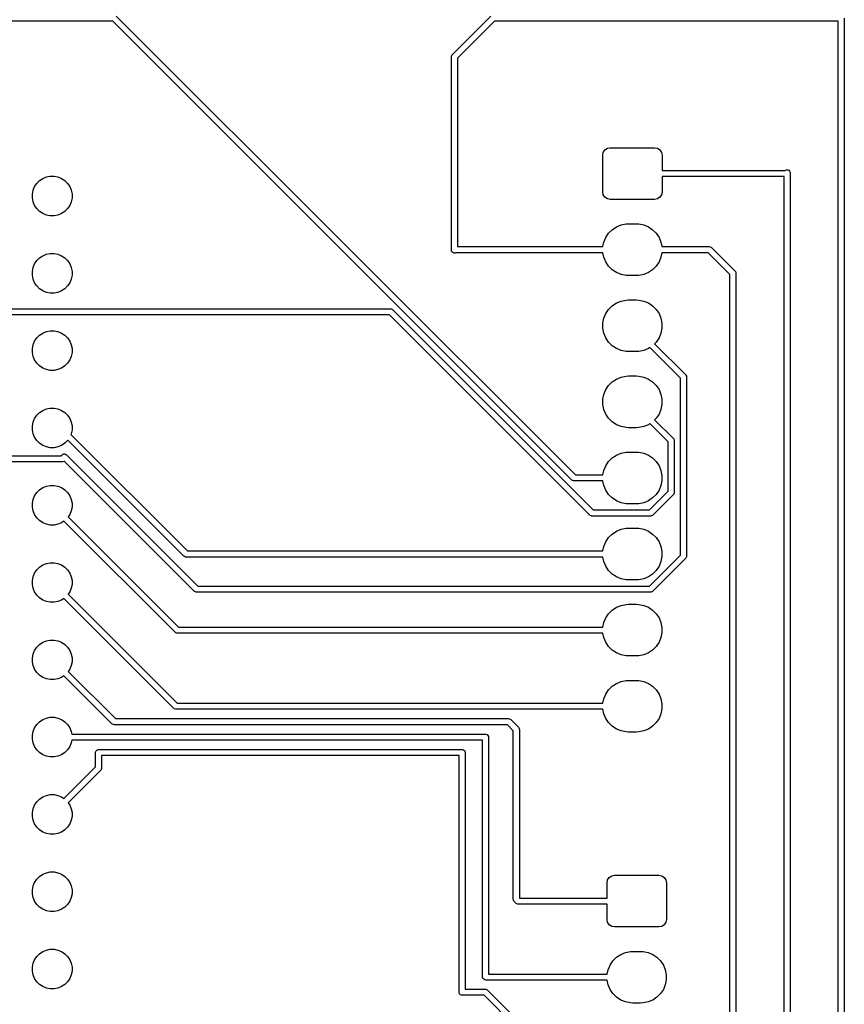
# Model space of a CAD drawing. Extents: x 44 to 138, y -169 to -31.
# Tile 9 of 10: x 111 to 138, y -92 to -59. Entities that reach past the tile are written whole.
import ezdxf

# ---------------------------------------------------------------- set-up
doc = ezdxf.new("R2010")
doc.units = 0
doc.layers.add('BLACK', color=7, linetype='CONTINUOUS')

msp = doc.modelspace()

# ---------------------------------------------------------------- linework, layer by layer
at = {"layer": 'BLACK', "linetype": 'CONTINUOUS'}
for p, q in [((113.974711, -59.083289), (129.051422, -74.16)), ((125.009289, -60.353289), (126.279289, -59.083289)), ((137.88, -59.154), (137.88, -145.26)), ((113.862578, -59.254), (105.876, -59.254)), ((128.939289, -74.330711), (113.862578, -59.254)), ((126.391422, -59.254), (125.18, -60.465422)), ((137.68, -59.254), (126.391422, -59.254)), ((137.68, -145.218578), (137.68, -59.254)), ((124.98, -60.424), (124.981921, -60.404491)), ((124.98, -66.774), (124.98, -60.424)), ((124.981921, -60.404491), (124.996853, -60.368443)), ((124.996853, -60.368443), (125.009289, -60.353289)), ((125.18, -60.465422), (125.18, -66.66)), ((129.947, -63.66), (129.96603, -63.564329)), ((129.947, -64.86), (129.947, -63.66)), ((129.96603, -63.564329), (130.020223, -63.483223)), ((130.020223, -63.483223), (130.101329, -63.42903)), ((130.101329, -63.42903), (130.197, -63.41)), ((130.197, -63.41), (131.647, -63.41)), ((131.647, -63.41), (131.742671, -63.42903)), ((131.742671, -63.42903), (131.823777, -63.483223)), ((131.823777, -63.483223), (131.87797, -63.564329)), ((131.87797, -63.564329), (131.897, -63.66)), ((131.897, -63.66), (131.897, -64.16)), ((111.563707, -64.419223), (111.682154, -64.370161)), ((111.682154, -64.370161), (111.807897, -64.345149)), ((111.807897, -64.345149), (111.936103, -64.345149)), ((111.936103, -64.345149), (112.061846, -64.370161)), ((112.061846, -64.370161), (112.180293, -64.419223)), ((131.897, -64.16), (135.935297, -64.16)), ((135.902, -64.36), (131.897, -64.36)), ((131.897, -64.36), (131.897, -64.86)), ((135.902, -105.564), (135.902, -64.36)), ((135.935297, -64.16), (135.946443, -64.150852)), ((135.946443, -64.150852), (135.982491, -64.135921)), ((135.982491, -64.135921), (136.021509, -64.135921)), ((136.021509, -64.135921), (136.057558, -64.150852)), ((136.057558, -64.150852), (136.085148, -64.178442)), ((136.085148, -64.178442), (136.095917, -64.204443)), ((136.095917, -64.204443), (136.100079, -64.214491)), ((136.100079, -64.214491), (136.102, -64.234)), ((136.102, -64.234), (136.102, -105.636)), ((111.246161, -64.806154), (111.295223, -64.687707)), ((111.295223, -64.687707), (111.366451, -64.581107)), ((111.366451, -64.581107), (111.457107, -64.490451)), ((111.457107, -64.490451), (111.563707, -64.419223)), ((112.180293, -64.419223), (112.286893, -64.490451)), ((112.286893, -64.490451), (112.377549, -64.581107)), ((112.377549, -64.581107), (112.448777, -64.687707)), ((112.448777, -64.687707), (112.497839, -64.806154)), ((111.221149, -64.931897), (111.246161, -64.806154)), ((111.221149, -65.060103), (111.221149, -64.931897)), ((112.497839, -64.806154), (112.522851, -64.931897)), ((112.522851, -64.931897), (112.522851, -65.060103)), ((129.96603, -64.955671), (129.947, -64.86)), ((130.020223, -65.036777), (129.96603, -64.955671)), ((131.87797, -64.955671), (131.823777, -65.036777)), ((131.897, -64.86), (131.87797, -64.955671)), ((111.246161, -65.185846), (111.221149, -65.060103)), ((111.295223, -65.304293), (111.246161, -65.185846)), ((111.366451, -65.410893), (111.295223, -65.304293)), ((112.448777, -65.304293), (112.377549, -65.410893)), ((112.497839, -65.185846), (112.448777, -65.304293)), ((112.522851, -65.060103), (112.497839, -65.185846)), ((130.101329, -65.09097), (130.020223, -65.036777)), ((130.197, -65.11), (130.101329, -65.09097)), ((131.647, -65.11), (130.197, -65.11)), ((131.742671, -65.09097), (131.647, -65.11)), ((131.823777, -65.036777), (131.742671, -65.09097)), ((111.457107, -65.501549), (111.366451, -65.410893)), ((111.563707, -65.572777), (111.457107, -65.501549)), ((111.682154, -65.621839), (111.563707, -65.572777)), ((111.807897, -65.646851), (111.682154, -65.621839)), ((111.936103, -65.646851), (111.807897, -65.646851)), ((112.061846, -65.621839), (111.936103, -65.646851)), ((112.180293, -65.572777), (112.061846, -65.621839)), ((112.286893, -65.501549), (112.180293, -65.572777)), ((112.377549, -65.410893), (112.286893, -65.501549)), ((130.396313, -66.010367), (130.550258, -65.946601)), ((130.550258, -65.946601), (130.713685, -65.914093)), ((130.713685, -65.914093), (130.797, -65.91)), ((130.797, -65.91), (131.047, -65.91)), ((131.047, -65.91), (131.130315, -65.914093)), ((131.130315, -65.914093), (131.293742, -65.946601)), ((131.293742, -65.946601), (131.447687, -66.010367)), ((130.047367, -66.359313), (130.139941, -66.220766)), ((130.139941, -66.220766), (130.257766, -66.102941)), ((130.257766, -66.102941), (130.396313, -66.010367)), ((131.447687, -66.010367), (131.586234, -66.102941)), ((131.586234, -66.102941), (131.704059, -66.220766)), ((131.704059, -66.220766), (131.796633, -66.359313)), ((129.954412, -66.66), (129.983601, -66.513258)), ((129.983601, -66.513258), (130.047367, -66.359313)), ((131.796633, -66.359313), (131.860399, -66.513258)), ((131.860399, -66.513258), (131.889588, -66.66)), ((111.457107, -67.030451), (111.563707, -66.959223)), ((111.563707, -66.959223), (111.682154, -66.910161)), ((111.682154, -66.910161), (111.807897, -66.885149)), ((111.807897, -66.885149), (111.936103, -66.885149)), ((111.936103, -66.885149), (112.061846, -66.910161)), ((112.061846, -66.910161), (112.180293, -66.959223)), ((112.180293, -66.959223), (112.286893, -67.030451)), ((124.981921, -66.793509), (124.98, -66.774)), ((124.996853, -66.829557), (124.981921, -66.793509)), ((125.024443, -66.857147), (124.996853, -66.829557)), ((125.060491, -66.872079), (125.024443, -66.857147)), ((125.099509, -66.872079), (125.060491, -66.872079)), ((125.128669, -66.86), (125.099509, -66.872079)), ((129.954412, -66.86), (125.128669, -66.86)), ((125.18, -66.66), (129.954412, -66.66)), ((129.983601, -67.006742), (129.954412, -66.86)), ((131.889588, -66.86), (131.860399, -67.006742)), ((131.889588, -66.66), (133.448, -66.66)), ((133.406578, -66.86), (131.889588, -66.86)), ((134.124, -67.577421), (133.406578, -66.86)), ((133.448, -66.66), (133.467509, -66.661921)), ((133.467509, -66.661921), (133.503557, -66.676853)), ((133.503557, -66.676853), (133.518711, -66.689289)), ((133.518711, -66.689289), (134.294711, -67.46529)), ((111.246161, -67.346154), (111.295223, -67.227707)), ((111.295223, -67.227707), (111.366451, -67.121107)), ((111.366451, -67.121107), (111.457107, -67.030451)), ((112.286893, -67.030451), (112.377549, -67.121107)), ((112.377549, -67.121107), (112.448777, -67.227707)), ((112.448777, -67.227707), (112.497839, -67.346154)), ((130.047367, -67.160687), (129.983601, -67.006742)), ((130.139941, -67.299234), (130.047367, -67.160687)), ((131.796633, -67.160687), (131.704059, -67.299234)), ((131.860399, -67.006742), (131.796633, -67.160687)), ((111.221149, -67.471897), (111.246161, -67.346154)), ((111.221149, -67.600103), (111.221149, -67.471897)), ((111.246161, -67.725846), (111.221149, -67.600103)), ((112.497839, -67.346154), (112.522851, -67.471897)), ((112.522851, -67.600103), (112.497839, -67.725846)), ((112.522851, -67.471897), (112.522851, -67.600103)), ((130.257766, -67.417059), (130.139941, -67.299234)), ((130.396313, -67.509633), (130.257766, -67.417059)), ((130.550258, -67.573399), (130.396313, -67.509633)), ((130.713685, -67.605907), (130.550258, -67.573399)), ((130.797, -67.61), (130.713685, -67.605907)), ((131.047, -67.61), (130.797, -67.61)), ((131.130315, -67.605907), (131.047, -67.61)), ((131.293742, -67.573399), (131.130315, -67.605907)), ((131.447687, -67.509633), (131.293742, -67.573399)), ((131.586234, -67.417059), (131.447687, -67.509633)), ((131.704059, -67.299234), (131.586234, -67.417059)), ((134.124, -102.800578), (134.124, -67.577421)), ((134.294711, -67.46529), (134.307147, -67.480443)), ((134.307147, -67.480443), (134.322079, -67.516491)), ((134.322079, -67.516491), (134.324, -67.536)), ((134.324, -67.536), (134.324, -102.842)), ((111.295223, -67.844293), (111.246161, -67.725846)), ((111.366451, -67.950893), (111.295223, -67.844293)), ((112.448777, -67.844293), (112.377549, -67.950893)), ((112.497839, -67.725846), (112.448777, -67.844293)), ((111.457107, -68.041549), (111.366451, -67.950893)), ((111.563707, -68.112777), (111.457107, -68.041549)), ((111.682154, -68.161839), (111.563707, -68.112777)), ((111.807897, -68.186851), (111.682154, -68.161839)), ((111.936103, -68.186851), (111.807897, -68.186851)), ((112.061846, -68.161839), (111.936103, -68.186851)), ((112.180293, -68.112777), (112.061846, -68.161839)), ((112.286893, -68.041549), (112.180293, -68.112777)), ((112.377549, -67.950893), (112.286893, -68.041549)), ((130.257766, -68.602941), (130.396313, -68.510367)), ((130.396313, -68.510367), (130.550258, -68.446601)), ((130.550258, -68.446601), (130.713685, -68.414093)), ((130.713685, -68.414093), (130.797, -68.41)), ((130.797, -68.41), (131.047, -68.41)), ((131.047, -68.41), (131.130315, -68.414093)), ((131.130315, -68.414093), (131.293742, -68.446601)), ((131.293742, -68.446601), (131.447687, -68.510367)), ((131.447687, -68.510367), (131.586234, -68.602941)), ((106.538, -68.706), (122.9889, -68.706)), ((122.9889, -68.706), (123.008409, -68.707921)), ((123.008409, -68.707921), (123.044457, -68.722853)), ((123.044457, -68.722853), (123.059611, -68.735289)), ((123.059611, -68.735289), (129.635321, -75.311)), ((129.983601, -69.013258), (130.047367, -68.859313)), ((130.047367, -68.859313), (130.139941, -68.720766)), ((130.139941, -68.720766), (130.257766, -68.602941)), ((131.586234, -68.602941), (131.704059, -68.720766)), ((131.704059, -68.720766), (131.796633, -68.859313)), ((131.796633, -68.859313), (131.860399, -69.013258)), ((122.947478, -68.906), (106.638, -68.906)), ((129.52319, -75.481711), (122.947478, -68.906)), ((129.951093, -69.176685), (129.983601, -69.013258)), ((129.951093, -69.343315), (129.951093, -69.176685)), ((131.860399, -69.013258), (131.892907, -69.176685)), ((131.892907, -69.176685), (131.892907, -69.343315)), ((111.457107, -69.570451), (111.563707, -69.499223)), ((111.563707, -69.499223), (111.682154, -69.450161)), ((111.682154, -69.450161), (111.807897, -69.425149)), ((111.807897, -69.425149), (111.936103, -69.425149)), ((111.936103, -69.425149), (112.061846, -69.450161)), ((112.061846, -69.450161), (112.180293, -69.499223)), ((112.180293, -69.499223), (112.286893, -69.570451)), ((129.983601, -69.506742), (129.951093, -69.343315)), ((130.047367, -69.660687), (129.983601, -69.506742)), ((131.860399, -69.506742), (131.796633, -69.660687)), ((131.892907, -69.343315), (131.860399, -69.506742)), ((111.246161, -69.886154), (111.295223, -69.767707)), ((111.295223, -69.767707), (111.366451, -69.661107)), ((111.366451, -69.661107), (111.457107, -69.570451)), ((112.286893, -69.570451), (112.377549, -69.661107)), ((112.377549, -69.661107), (112.448777, -69.767707)), ((112.448777, -69.767707), (112.497839, -69.886154)), ((130.139941, -69.799234), (130.047367, -69.660687)), ((130.257766, -69.917059), (130.139941, -69.799234)), ((131.704059, -69.799234), (131.653357, -69.849935)), ((131.653357, -69.849935), (132.669711, -70.866289)), ((131.796633, -69.660687), (131.704059, -69.799234)), ((111.221149, -70.011897), (111.246161, -69.886154)), ((111.221149, -70.140103), (111.221149, -70.011897)), ((111.246161, -70.265846), (111.221149, -70.140103)), ((112.497839, -69.886154), (112.522851, -70.011897)), ((112.522851, -70.140103), (112.497839, -70.265846)), ((112.522851, -70.011897), (112.522851, -70.140103)), ((130.396313, -70.009633), (130.257766, -69.917059)), ((130.550258, -70.073399), (130.396313, -70.009633)), ((130.713685, -70.105907), (130.550258, -70.073399)), ((130.797, -70.11), (130.713685, -70.105907)), ((131.047, -70.11), (130.797, -70.11)), ((131.130315, -70.105907), (131.047, -70.11)), ((131.293742, -70.073399), (131.130315, -70.105907)), ((131.447687, -70.009633), (131.293742, -70.073399)), ((131.497156, -69.976578), (131.447687, -70.009633)), ((132.499, -70.978422), (131.497156, -69.976578)), ((111.295223, -70.384293), (111.246161, -70.265846)), ((111.366451, -70.490893), (111.295223, -70.384293)), ((111.457107, -70.581549), (111.366451, -70.490893)), ((112.377549, -70.490893), (112.286893, -70.581549)), ((112.448777, -70.384293), (112.377549, -70.490893)), ((112.497839, -70.265846), (112.448777, -70.384293)), ((111.563707, -70.652777), (111.457107, -70.581549)), ((111.682154, -70.701839), (111.563707, -70.652777)), ((111.807897, -70.726851), (111.682154, -70.701839)), ((111.936103, -70.726851), (111.807897, -70.726851)), ((112.061846, -70.701839), (111.936103, -70.726851)), ((112.180293, -70.652777), (112.061846, -70.701839)), ((112.286893, -70.581549), (112.180293, -70.652777)), ((130.139941, -71.220766), (130.257766, -71.102941)), ((130.257766, -71.102941), (130.396313, -71.010367)), ((130.396313, -71.010367), (130.550258, -70.946601)), ((130.550258, -70.946601), (130.713685, -70.914093)), ((130.713685, -70.914093), (130.797, -70.91)), ((130.797, -70.91), (131.047, -70.91)), ((131.047, -70.91), (131.130315, -70.914093)), ((131.130315, -70.914093), (131.293742, -70.946601)), ((131.293742, -70.946601), (131.447687, -71.010367)), ((131.447687, -71.010367), (131.586234, -71.102941)), ((131.586234, -71.102941), (131.704059, -71.220766)), ((132.499, -76.794338), (132.499, -70.978422)), ((132.669711, -70.866289), (132.682147, -70.881443)), ((132.682147, -70.881443), (132.697079, -70.917491)), ((132.697079, -70.917491), (132.699, -70.937)), ((132.699, -70.937), (132.699, -76.83576)), ((129.983601, -71.513258), (130.047367, -71.359313)), ((130.047367, -71.359313), (130.139941, -71.220766)), ((131.704059, -71.220766), (131.796633, -71.359313)), ((131.796633, -71.359313), (131.860399, -71.513258)), ((129.951093, -71.676685), (129.983601, -71.513258)), ((129.951093, -71.843315), (129.951093, -71.676685)), ((131.860399, -71.513258), (131.892907, -71.676685)), ((131.892907, -71.676685), (131.892907, -71.843315)), ((111.366451, -72.201107), (111.457107, -72.110451)), ((111.457107, -72.110451), (111.563707, -72.039223)), ((111.563707, -72.039223), (111.682154, -71.990161)), ((111.682154, -71.990161), (111.807897, -71.965149)), ((111.807897, -71.965149), (111.936103, -71.965149)), ((111.936103, -71.965149), (112.061846, -71.990161)), ((112.061846, -71.990161), (112.180293, -72.039223)), ((112.180293, -72.039223), (112.286893, -72.110451)), ((112.286893, -72.110451), (112.377549, -72.201107)), ((129.983601, -72.006742), (129.951093, -71.843315)), ((130.047367, -72.160687), (129.983601, -72.006742)), ((131.860399, -72.006742), (131.796633, -72.160687)), ((131.892907, -71.843315), (131.860399, -72.006742)), ((111.221149, -72.551897), (111.246161, -72.426154)), ((111.246161, -72.426154), (111.295223, -72.307707)), ((111.295223, -72.307707), (111.366451, -72.201107)), ((112.377549, -72.201107), (112.448777, -72.307707)), ((112.448777, -72.307707), (112.497839, -72.426154)), ((112.497839, -72.426154), (112.522851, -72.551897)), ((130.139941, -72.299234), (130.047367, -72.160687)), ((130.257766, -72.417059), (130.139941, -72.299234)), ((130.396313, -72.509633), (130.257766, -72.417059)), ((131.704059, -72.299234), (131.653357, -72.349935)), ((131.653357, -72.349935), (132.268711, -72.96529)), ((131.796633, -72.160687), (131.704059, -72.299234)), ((111.221149, -72.680103), (111.221149, -72.551897)), ((111.246161, -72.805846), (111.221149, -72.680103)), ((112.522851, -72.680103), (112.497839, -72.805846)), ((112.522851, -72.551897), (112.522851, -72.680103)), ((130.550258, -72.573399), (130.396313, -72.509633)), ((130.713685, -72.605907), (130.550258, -72.573399)), ((130.797, -72.61), (130.713685, -72.605907)), ((131.047, -72.61), (130.797, -72.61)), ((131.130315, -72.605907), (131.047, -72.61)), ((131.293742, -72.573399), (131.130315, -72.605907)), ((131.447687, -72.509633), (131.293742, -72.573399)), ((131.497156, -72.476578), (131.447687, -72.509633)), ((132.098, -73.077421), (131.497156, -72.476578)), ((111.295223, -72.924293), (111.246161, -72.805846)), ((111.366451, -73.030893), (111.295223, -72.924293)), ((111.457107, -73.121549), (111.366451, -73.030893)), ((112.377549, -73.030893), (112.286893, -73.121549)), ((112.386329, -73.017751), (112.377549, -73.030893)), ((116.199289, -76.830711), (112.386329, -73.017751)), ((112.497839, -72.805846), (112.485956, -72.834534)), ((112.485956, -72.834534), (116.311422, -76.66)), ((132.098, -74.695338), (132.098, -73.077421)), ((132.268711, -72.96529), (132.281148, -72.980443)), ((132.281148, -72.980443), (132.296079, -73.016491)), ((132.296079, -73.016491), (132.298, -73.036)), ((132.298, -73.036), (132.298, -74.73676)), ((111.563707, -73.192777), (111.457107, -73.121549)), ((111.682154, -73.241839), (111.563707, -73.192777)), ((111.807897, -73.266851), (111.682154, -73.241839)), ((111.936103, -73.266851), (111.807897, -73.266851)), ((112.061846, -73.241839), (111.936103, -73.266851)), ((112.180293, -73.192777), (112.061846, -73.241839)), ((112.286893, -73.121549), (112.180293, -73.192777)), ((130.550258, -73.446601), (130.713685, -73.414093)), ((130.713685, -73.414093), (130.797, -73.41)), ((130.797, -73.41), (131.047, -73.41)), ((131.047, -73.41), (131.130315, -73.414093)), ((131.130315, -73.414093), (131.293742, -73.446601)), ((112.206574, -73.732), (110.348, -73.732)), ((110.389422, -73.532), (112.165152, -73.532)), ((112.165152, -73.532), (112.196863, -73.500289)), ((112.196863, -73.500289), (112.212017, -73.487853)), ((112.226083, -73.730079), (112.206574, -73.732)), ((112.212017, -73.487853), (112.248065, -73.472921)), ((112.262131, -73.715147), (112.226083, -73.730079)), ((112.248065, -73.472921), (112.287083, -73.472921)), ((112.266617, -73.711465), (112.262131, -73.715147)), ((116.536863, -77.981711), (112.266617, -73.711465)), ((112.287083, -73.472921), (112.323131, -73.487853)), ((112.323131, -73.487853), (112.338285, -73.500289)), ((112.338285, -73.500289), (116.648996, -77.811)), ((130.047367, -73.859313), (130.139941, -73.720766)), ((130.139941, -73.720766), (130.257766, -73.602941)), ((130.257766, -73.602941), (130.396313, -73.510367)), ((130.396313, -73.510367), (130.550258, -73.446601)), ((131.293742, -73.446601), (131.447687, -73.510367)), ((131.447687, -73.510367), (131.586234, -73.602941)), ((131.586234, -73.602941), (131.704059, -73.720766)), ((131.704059, -73.720766), (131.796633, -73.859313)), ((129.954412, -74.16), (129.983601, -74.013258)), ((129.983601, -74.013258), (130.047367, -73.859313)), ((131.796633, -73.859313), (131.860399, -74.013258)), ((131.860399, -74.013258), (131.892907, -74.176685)), ((128.954443, -74.343147), (128.939289, -74.330711)), ((128.990491, -74.358079), (128.954443, -74.343147)), ((129.01, -74.36), (128.990491, -74.358079)), ((129.954412, -74.36), (129.01, -74.36)), ((129.051422, -74.16), (129.954412, -74.16)), ((129.983601, -74.506742), (129.954412, -74.36)), ((131.892907, -74.343315), (131.860399, -74.506742)), ((131.892907, -74.176685), (131.892907, -74.343315)), ((111.366451, -74.741107), (111.457107, -74.650451)), ((111.457107, -74.650451), (111.563707, -74.579223)), ((111.563707, -74.579223), (111.682154, -74.530161)), ((111.682154, -74.530161), (111.807897, -74.505149)), ((111.807897, -74.505149), (111.936103, -74.505149)), ((111.936103, -74.505149), (112.061846, -74.530161)), ((112.061846, -74.530161), (112.180293, -74.579223)), ((112.180293, -74.579223), (112.286893, -74.650451)), ((112.286893, -74.650451), (112.377549, -74.741107)), ((130.047367, -74.660687), (129.983601, -74.506742)), ((130.139941, -74.799234), (130.047367, -74.660687)), ((131.482338, -75.311), (132.098, -74.695338)), ((131.796633, -74.660687), (131.704059, -74.799234)), ((131.860399, -74.506742), (131.796633, -74.660687)), ((111.221149, -75.091897), (111.246161, -74.966154)), ((111.246161, -74.966154), (111.295223, -74.847707)), ((111.295223, -74.847707), (111.366451, -74.741107)), ((112.377549, -74.741107), (112.448777, -74.847707)), ((112.448777, -74.847707), (112.497839, -74.966154)), ((112.497839, -74.966154), (112.522851, -75.091897)), ((130.257766, -74.917059), (130.139941, -74.799234)), ((130.396313, -75.009633), (130.257766, -74.917059)), ((130.550258, -75.073399), (130.396313, -75.009633)), ((131.447687, -75.009633), (131.293742, -75.073399)), ((131.586234, -74.917059), (131.447687, -75.009633)), ((131.704059, -74.799234), (131.586234, -74.917059)), ((132.26871, -74.807471), (131.594471, -75.481711)), ((132.281147, -74.792318), (132.26871, -74.807471)), ((132.28552, -74.781759), (132.281147, -74.792318)), ((132.296079, -74.756269), (132.28552, -74.781759)), ((132.298, -74.73676), (132.296079, -74.756269)), ((111.221149, -75.220103), (111.221149, -75.091897)), ((111.246161, -75.345846), (111.221149, -75.220103)), ((111.295223, -75.464293), (111.246161, -75.345846)), ((112.497839, -75.345846), (112.448777, -75.464293)), ((112.522851, -75.220103), (112.497839, -75.345846)), ((112.522851, -75.091897), (112.522851, -75.220103)), ((129.635321, -75.311), (131.482338, -75.311)), ((130.713685, -75.105907), (130.550258, -75.073399)), ((130.797, -75.11), (130.713685, -75.105907)), ((131.047, -75.11), (130.797, -75.11)), ((131.130315, -75.105907), (131.047, -75.11)), ((131.293742, -75.073399), (131.130315, -75.105907)), ((111.366451, -75.570893), (111.295223, -75.464293)), ((111.457107, -75.661549), (111.366451, -75.570893)), ((111.563707, -75.732777), (111.457107, -75.661549)), ((112.256461, -75.681882), (112.180293, -75.732777)), ((115.905289, -79.33071), (112.256461, -75.681882)), ((112.448777, -75.464293), (112.397882, -75.540461)), ((112.397882, -75.540461), (116.017421, -79.16)), ((129.538343, -75.494148), (129.52319, -75.481711)), ((129.574391, -75.509079), (129.538343, -75.494148)), ((129.5939, -75.511), (129.574391, -75.509079)), ((131.52376, -75.511), (129.5939, -75.511)), ((131.543269, -75.509079), (131.52376, -75.511)), ((131.579317, -75.494147), (131.543269, -75.509079)), ((131.594471, -75.481711), (131.579317, -75.494147)), ((111.682154, -75.781839), (111.563707, -75.732777)), ((111.807897, -75.806851), (111.682154, -75.781839)), ((111.936103, -75.806851), (111.807897, -75.806851)), ((112.061846, -75.781839), (111.936103, -75.806851)), ((112.180293, -75.732777), (112.061846, -75.781839)), ((130.257766, -76.102941), (130.396313, -76.010367)), ((130.396313, -76.010367), (130.550258, -75.946601)), ((130.550258, -75.946601), (130.713685, -75.914093)), ((130.713685, -75.914093), (130.797, -75.91)), ((130.797, -75.91), (131.047, -75.91)), ((131.047, -75.91), (131.130315, -75.914093)), ((131.130315, -75.914093), (131.293742, -75.946601)), ((131.293742, -75.946601), (131.447687, -76.010367)), ((131.447687, -76.010367), (131.586234, -76.102941)), ((130.047367, -76.359313), (130.139941, -76.220766)), ((130.139941, -76.220766), (130.257766, -76.102941)), ((131.586234, -76.102941), (131.704059, -76.220766)), ((131.704059, -76.220766), (131.796633, -76.359313)), ((116.311422, -76.66), (129.954412, -76.66)), ((129.954412, -76.66), (129.983601, -76.513258)), ((129.983601, -76.513258), (130.047367, -76.359313)), ((131.796633, -76.359313), (131.860399, -76.513258)), ((131.860399, -76.513258), (131.892907, -76.676685)), ((116.214443, -76.843147), (116.199289, -76.830711)), ((116.250491, -76.858079), (116.214443, -76.843147)), ((116.27, -76.86), (116.250491, -76.858079)), ((129.954412, -76.86), (116.27, -76.86)), ((129.983601, -77.006742), (129.954412, -76.86)), ((131.482338, -77.811), (132.499, -76.794338)), ((132.669711, -76.906471), (131.594471, -77.981711)), ((131.892907, -76.843315), (131.860399, -77.006742)), ((131.892907, -76.676685), (131.892907, -76.843315)), ((132.682147, -76.891317), (132.669711, -76.906471)), ((132.697079, -76.855269), (132.682147, -76.891317)), ((132.699, -76.83576), (132.697079, -76.855269)), ((111.295223, -77.387707), (111.366451, -77.281107)), ((111.366451, -77.281107), (111.457107, -77.190451)), ((111.457107, -77.190451), (111.563707, -77.119223)), ((111.563707, -77.119223), (111.682154, -77.070161)), ((111.682154, -77.070161), (111.807897, -77.045149)), ((111.807897, -77.045149), (111.936103, -77.045149)), ((111.936103, -77.045149), (112.061846, -77.070161)), ((112.061846, -77.070161), (112.180293, -77.119223)), ((112.180293, -77.119223), (112.286893, -77.190451)), ((112.286893, -77.190451), (112.377549, -77.281107)), ((112.377549, -77.281107), (112.448777, -77.387707)), ((130.047367, -77.160687), (129.983601, -77.006742)), ((130.139941, -77.299234), (130.047367, -77.160687)), ((130.257766, -77.417059), (130.139941, -77.299234)), ((131.704059, -77.299234), (131.586234, -77.417059)), ((131.796633, -77.160687), (131.704059, -77.299234)), ((131.860399, -77.006742), (131.796633, -77.160687)), ((111.221149, -77.631897), (111.246161, -77.506154)), ((111.221149, -77.760103), (111.221149, -77.631897)), ((111.246161, -77.506154), (111.295223, -77.387707)), ((112.448777, -77.387707), (112.497839, -77.506154)), ((112.497839, -77.506154), (112.522851, -77.631897)), ((112.522851, -77.631897), (112.522851, -77.760103)), ((130.396313, -77.509633), (130.257766, -77.417059)), ((130.550258, -77.573399), (130.396313, -77.509633)), ((130.713685, -77.605907), (130.550258, -77.573399)), ((130.797, -77.61), (130.713685, -77.605907)), ((131.047, -77.61), (130.797, -77.61)), ((131.130315, -77.605907), (131.047, -77.61)), ((131.293742, -77.573399), (131.130315, -77.605907)), ((131.447687, -77.509633), (131.293742, -77.573399)), ((131.586234, -77.417059), (131.447687, -77.509633)), ((111.246161, -77.885846), (111.221149, -77.760103)), ((111.295223, -78.004293), (111.246161, -77.885846)), ((112.497839, -77.885846), (112.448777, -78.004293)), ((112.522851, -77.760103), (112.497839, -77.885846)), ((116.648996, -77.811), (131.482338, -77.811)), ((111.366451, -78.110893), (111.295223, -78.004293)), ((111.457107, -78.201549), (111.366451, -78.110893)), ((111.563707, -78.272777), (111.457107, -78.201549)), ((111.682154, -78.321839), (111.563707, -78.272777)), ((112.180293, -78.272777), (112.061846, -78.321839)), ((112.256461, -78.221883), (112.180293, -78.272777)), ((115.865289, -81.830711), (112.256461, -78.221883)), ((112.448777, -78.004293), (112.397883, -78.080461)), ((112.397883, -78.080461), (115.977422, -81.66)), ((116.552017, -77.994147), (116.536863, -77.981711)), ((116.588065, -78.009079), (116.552017, -77.994147)), ((116.607574, -78.011), (116.588065, -78.009079)), ((131.52376, -78.011), (116.607574, -78.011)), ((131.543269, -78.009079), (131.52376, -78.011)), ((131.579317, -77.994147), (131.543269, -78.009079)), ((131.594471, -77.981711), (131.579317, -77.994147)), ((111.807897, -78.346851), (111.682154, -78.321839)), ((111.936103, -78.346851), (111.807897, -78.346851)), ((112.061846, -78.321839), (111.936103, -78.346851)), ((130.139941, -78.720766), (130.257766, -78.602941)), ((130.257766, -78.602941), (130.396313, -78.510367)), ((130.396313, -78.510367), (130.550258, -78.446601)), ((130.550258, -78.446601), (130.713685, -78.414093)), ((130.713685, -78.414093), (130.797, -78.41)), ((130.797, -78.41), (131.047, -78.41)), ((131.047, -78.41), (131.130315, -78.414093)), ((131.130315, -78.414093), (131.293742, -78.446601)), ((131.293742, -78.446601), (131.447687, -78.510367)), ((131.447687, -78.510367), (131.586234, -78.602941)), ((131.586234, -78.602941), (131.704059, -78.720766)), ((129.983601, -79.013258), (130.047367, -78.859313)), ((130.047367, -78.859313), (130.139941, -78.720766)), ((131.704059, -78.720766), (131.796633, -78.859313)), ((131.796633, -78.859313), (131.860399, -79.013258)), ((116.017421, -79.16), (129.954412, -79.16)), ((129.954412, -79.16), (129.983601, -79.013258)), ((131.860399, -79.013258), (131.892907, -79.176685)), ((131.892907, -79.176685), (131.892907, -79.343315)), ((115.920442, -79.343147), (115.905289, -79.33071)), ((115.931, -79.34752), (115.920442, -79.343147)), ((115.956491, -79.358079), (115.931, -79.34752)), ((115.976, -79.36), (115.956491, -79.358079)), ((129.954412, -79.36), (115.976, -79.36)), ((129.983601, -79.506742), (129.954412, -79.36)), ((130.047367, -79.660687), (129.983601, -79.506742)), ((131.860399, -79.506742), (131.796633, -79.660687)), ((131.892907, -79.343315), (131.860399, -79.506742)), ((111.295223, -79.927707), (111.366451, -79.821107)), ((111.366451, -79.821107), (111.457107, -79.730451)), ((111.457107, -79.730451), (111.563707, -79.659223)), ((111.563707, -79.659223), (111.682154, -79.610161)), ((111.682154, -79.610161), (111.807897, -79.585149)), ((111.807897, -79.585149), (111.936103, -79.585149)), ((111.936103, -79.585149), (112.061846, -79.610161)), ((112.061846, -79.610161), (112.180293, -79.659223)), ((112.180293, -79.659223), (112.286893, -79.730451)), ((112.286893, -79.730451), (112.377549, -79.821107)), ((112.377549, -79.821107), (112.448777, -79.927707)), ((130.139941, -79.799234), (130.047367, -79.660687)), ((130.257766, -79.917059), (130.139941, -79.799234)), ((131.704059, -79.799234), (131.586234, -79.917059)), ((131.796633, -79.660687), (131.704059, -79.799234)), ((111.221149, -80.171897), (111.246161, -80.046154)), ((111.221149, -80.300103), (111.221149, -80.171897)), ((111.246161, -80.046154), (111.295223, -79.927707)), ((112.448777, -79.927707), (112.497839, -80.046154)), ((112.497839, -80.046154), (112.522851, -80.171897)), ((112.522851, -80.171897), (112.522851, -80.300103)), ((130.396313, -80.009633), (130.257766, -79.917059)), ((130.550258, -80.073399), (130.396313, -80.009633)), ((130.713685, -80.105907), (130.550258, -80.073399)), ((130.797, -80.11), (130.713685, -80.105907)), ((131.047, -80.11), (130.797, -80.11)), ((131.130315, -80.105907), (131.047, -80.11)), ((131.293742, -80.073399), (131.130315, -80.105907)), ((131.447687, -80.009633), (131.293742, -80.073399)), ((131.586234, -79.917059), (131.447687, -80.009633)), ((111.246161, -80.425846), (111.221149, -80.300103)), ((111.295223, -80.544293), (111.246161, -80.425846)), ((111.366451, -80.650893), (111.295223, -80.544293)), ((112.448777, -80.544293), (112.397883, -80.620461)), ((112.497839, -80.425846), (112.448777, -80.544293)), ((112.522851, -80.300103), (112.497839, -80.425846)), ((111.457107, -80.741549), (111.366451, -80.650893)), ((111.563707, -80.812777), (111.457107, -80.741549)), ((111.682154, -80.861839), (111.563707, -80.812777)), ((111.807897, -80.886851), (111.682154, -80.861839)), ((112.061846, -80.861839), (111.936103, -80.886851)), ((112.180293, -80.812777), (112.061846, -80.861839)), ((112.256461, -80.761883), (112.180293, -80.812777)), ((113.833289, -82.338711), (112.256461, -80.761883)), ((112.397883, -80.620461), (113.945422, -82.168)), ((111.936103, -80.886851), (111.807897, -80.886851)), ((130.139941, -81.220766), (130.257766, -81.102941)), ((130.257766, -81.102941), (130.396313, -81.010367)), ((130.396313, -81.010367), (130.550258, -80.946601)), ((130.550258, -80.946601), (130.713685, -80.914093)), ((130.713685, -80.914093), (130.797, -80.91)), ((130.797, -80.91), (131.047, -80.91)), ((131.047, -80.91), (131.130315, -80.914093)), ((131.130315, -80.914093), (131.293742, -80.946601)), ((131.293742, -80.946601), (131.447687, -81.010367)), ((131.447687, -81.010367), (131.586234, -81.102941)), ((131.586234, -81.102941), (131.704059, -81.220766)), ((129.954412, -81.66), (129.983601, -81.513258)), ((129.983601, -81.513258), (130.047367, -81.359313)), ((130.047367, -81.359313), (130.139941, -81.220766)), ((131.704059, -81.220766), (131.796633, -81.359313)), ((131.796633, -81.359313), (131.860399, -81.513258)), ((131.860399, -81.513258), (131.892907, -81.676685)), ((115.880443, -81.843147), (115.865289, -81.830711)), ((115.916491, -81.858079), (115.880443, -81.843147)), ((115.977422, -81.66), (129.954412, -81.66)), ((131.892907, -81.843315), (131.860399, -82.006742)), ((131.892907, -81.676685), (131.892907, -81.843315)), ((111.563707, -82.199223), (111.682154, -82.150161)), ((111.682154, -82.150161), (111.807897, -82.125149)), ((111.807897, -82.125149), (111.936103, -82.125149)), ((111.936103, -82.125149), (112.061846, -82.150161)), ((112.061846, -82.150161), (112.180293, -82.199223)), ((113.945422, -82.168), (126.858, -82.168)), ((115.936, -81.86), (115.916491, -81.858079)), ((129.954412, -81.86), (115.936, -81.86)), ((126.858, -82.168), (126.877509, -82.169921)), ((129.983601, -82.006742), (129.954412, -81.86)), ((130.047367, -82.160687), (129.983601, -82.006742)), ((130.139941, -82.299234), (130.047367, -82.160687)), ((131.796633, -82.160687), (131.704059, -82.299234)), ((131.860399, -82.006742), (131.796633, -82.160687)), ((111.246161, -82.586154), (111.295223, -82.467707)), ((111.295223, -82.467707), (111.366451, -82.361107)), ((111.366451, -82.361107), (111.457107, -82.270451)), ((111.457107, -82.270451), (111.563707, -82.199223)), ((112.180293, -82.199223), (112.286893, -82.270451)), ((112.286893, -82.270451), (112.377549, -82.361107)), ((112.377549, -82.361107), (112.448777, -82.467707)), ((112.448777, -82.467707), (112.497839, -82.586154)), ((113.848443, -82.351147), (113.833289, -82.338711)), ((113.884491, -82.366079), (113.848443, -82.351147)), ((113.904, -82.368), (113.884491, -82.366079)), ((126.816578, -82.368), (113.904, -82.368)), ((127.012, -82.563422), (126.816578, -82.368)), ((126.877509, -82.169921), (126.913557, -82.184853)), ((126.913557, -82.184853), (126.928711, -82.197289)), ((126.928711, -82.197289), (127.182711, -82.451289)), ((127.182711, -82.451289), (127.195147, -82.466442)), ((127.195147, -82.466442), (127.195147, -82.466443)), ((127.195147, -82.466443), (127.210079, -82.502491)), ((130.257766, -82.417059), (130.139941, -82.299234)), ((130.396313, -82.509633), (130.257766, -82.417059)), ((131.586234, -82.417059), (131.447687, -82.509633)), ((131.704059, -82.299234), (131.586234, -82.417059)), ((111.221149, -82.711897), (111.246161, -82.586154)), ((111.221149, -82.840103), (111.221149, -82.711897)), ((112.497839, -82.586154), (112.515711, -82.676)), ((112.515711, -82.676), (126.096, -82.676)), ((126.096, -82.676), (126.115509, -82.677921)), ((126.115509, -82.677921), (126.151557, -82.692853)), ((126.151557, -82.692853), (126.179147, -82.720443)), ((126.179147, -82.720443), (126.194079, -82.756491)), ((126.194079, -82.756491), (126.196, -82.776)), ((126.196, -82.776), (126.196, -90.564)), ((127.012, -88.11), (127.012, -82.563422)), ((127.210079, -82.502491), (127.212, -82.522)), ((127.212, -82.522), (127.212, -88.064)), ((130.550258, -82.573399), (130.396313, -82.509633)), ((130.713685, -82.605907), (130.550258, -82.573399)), ((130.797, -82.61), (130.713685, -82.605907)), ((131.047, -82.61), (130.797, -82.61)), ((131.130315, -82.605907), (131.047, -82.61)), ((131.293742, -82.573399), (131.130315, -82.605907)), ((131.447687, -82.509633), (131.293742, -82.573399)), ((111.246161, -82.965846), (111.221149, -82.840103)), ((111.295223, -83.084293), (111.246161, -82.965846)), ((111.366451, -83.190893), (111.295223, -83.084293)), ((112.448777, -83.084293), (112.377549, -83.190893)), ((112.497839, -82.965846), (112.448777, -83.084293)), ((112.515711, -82.876), (112.497839, -82.965846)), ((125.996, -82.876), (112.515711, -82.876)), ((125.996, -90.65), (125.996, -82.876)), ((111.457107, -83.281549), (111.366451, -83.190893)), ((111.563707, -83.352777), (111.457107, -83.281549)), ((111.682154, -83.401839), (111.563707, -83.352777)), ((111.807897, -83.426851), (111.682154, -83.401839)), ((111.936103, -83.426851), (111.807897, -83.426851)), ((112.061846, -83.401839), (111.936103, -83.426851)), ((112.180293, -83.352777), (112.061846, -83.401839)), ((112.286893, -83.281549), (112.180293, -83.352777)), ((112.377549, -83.190893), (112.286893, -83.281549)), ((113.296, -83.284), (113.297921, -83.264491)), ((113.296, -83.750578), (113.296, -83.284)), ((113.297921, -83.264491), (113.312853, -83.228443)), ((113.312853, -83.228443), (113.340443, -83.200853)), ((113.340443, -83.200853), (113.376491, -83.185921)), ((113.376491, -83.185921), (113.396, -83.184)), ((113.396, -83.184), (125.334, -83.184)), ((125.234, -83.384), (113.496, -83.384)), ((113.496, -83.384), (113.496, -83.792)), ((125.234, -91.158), (125.234, -83.384)), ((125.334, -83.184), (125.353509, -83.185921)), ((125.353509, -83.185921), (125.389557, -83.200853)), ((125.389557, -83.200853), (125.417147, -83.228443)), ((125.417147, -83.228443), (125.432079, -83.264491)), ((125.432079, -83.264491), (125.434, -83.284)), ((125.434, -83.284), (125.434, -91.058)), ((112.256461, -84.790117), (113.296, -83.750578)), ((113.46671, -83.862711), (112.397882, -84.931538)), ((113.479147, -83.847558), (113.46671, -83.862711)), ((113.48352, -83.836999), (113.479147, -83.847558)), ((113.494079, -83.811509), (113.48352, -83.836999)), ((113.496, -83.792), (113.494079, -83.811509)), ((111.457107, -84.810451), (111.563707, -84.739223)), ((111.563707, -84.739223), (111.682154, -84.690161)), ((111.682154, -84.690161), (111.807897, -84.665149)), ((111.807897, -84.665149), (111.936103, -84.665149)), ((111.936103, -84.665149), (112.061846, -84.690161)), ((112.061846, -84.690161), (112.180293, -84.739223)), ((112.180293, -84.739223), (112.256461, -84.790117)), ((111.246161, -85.126154), (111.295223, -85.007707)), ((111.295223, -85.007707), (111.366451, -84.901107)), ((111.366451, -84.901107), (111.457107, -84.810451)), ((112.397882, -84.931538), (112.448777, -85.007707)), ((112.448777, -85.007707), (112.497839, -85.126154)), ((111.221149, -85.251897), (111.246161, -85.126154)), ((111.221149, -85.380103), (111.221149, -85.251897)), ((111.246161, -85.505846), (111.221149, -85.380103)), ((112.497839, -85.126154), (112.522851, -85.251897)), ((112.522851, -85.380103), (112.497839, -85.505846)), ((112.522851, -85.251897), (112.522851, -85.380103)), ((111.295223, -85.624293), (111.246161, -85.505846)), ((111.366451, -85.730893), (111.295223, -85.624293)), ((112.448777, -85.624293), (112.377549, -85.730893)), ((112.497839, -85.505846), (112.448777, -85.624293)), ((111.457107, -85.821549), (111.366451, -85.730893)), ((111.563707, -85.892777), (111.457107, -85.821549)), ((111.682154, -85.941839), (111.563707, -85.892777)), ((111.807897, -85.966851), (111.682154, -85.941839)), ((111.936103, -85.966851), (111.807897, -85.966851)), ((112.061846, -85.941839), (111.936103, -85.966851)), ((112.180293, -85.892777), (112.061846, -85.941839)), ((112.286893, -85.821549), (112.180293, -85.892777)), ((112.377549, -85.730893), (112.286893, -85.821549)), ((111.457107, -87.350451), (111.563707, -87.279223)), ((111.563707, -87.279223), (111.682154, -87.230161)), ((111.682154, -87.230161), (111.807897, -87.205149)), ((111.807897, -87.205149), (111.936103, -87.205149)), ((111.936103, -87.205149), (112.061846, -87.230161)), ((112.061846, -87.230161), (112.180293, -87.279223)), ((112.180293, -87.279223), (112.286893, -87.350451)), ((130.162223, -87.387223), (130.243329, -87.33303)), ((130.243329, -87.33303), (130.339, -87.314)), ((130.339, -87.314), (131.789, -87.314)), ((131.789, -87.314), (131.884671, -87.33303)), ((131.884671, -87.33303), (131.965777, -87.387223)), ((111.221149, -87.791897), (111.246161, -87.666154)), ((111.246161, -87.666154), (111.295223, -87.547707)), ((111.295223, -87.547707), (111.366451, -87.441107)), ((111.366451, -87.441107), (111.457107, -87.350451)), ((112.286893, -87.350451), (112.377549, -87.441107)), ((112.377549, -87.441107), (112.448777, -87.547707)), ((112.448777, -87.547707), (112.497839, -87.666154)), ((112.497839, -87.666154), (112.522851, -87.791897)), ((130.089, -87.564), (130.10803, -87.468329)), ((130.089, -88.064), (130.089, -87.564)), ((130.10803, -87.468329), (130.162223, -87.387223)), ((131.965777, -87.387223), (132.01997, -87.468329)), ((132.01997, -87.468329), (132.039, -87.564)), ((132.039, -87.564), (132.039, -88.764)), ((111.221149, -87.920103), (111.221149, -87.791897)), ((111.246161, -88.045846), (111.221149, -87.920103)), ((112.522851, -87.920103), (112.497839, -88.045846)), ((112.522851, -87.791897), (112.522851, -87.920103)), ((111.295223, -88.164293), (111.246161, -88.045846)), ((111.366451, -88.270893), (111.295223, -88.164293)), ((111.457107, -88.361549), (111.366451, -88.270893)), ((112.377549, -88.270893), (112.286893, -88.361549)), ((112.448777, -88.164293), (112.377549, -88.270893)), ((112.497839, -88.045846), (112.448777, -88.164293)), ((127.013921, -88.129509), (127.012, -88.11)), ((127.028853, -88.165557), (127.013921, -88.129509)), ((127.041289, -88.180711), (127.028853, -88.165557)), ((127.09529, -88.234711), (127.041289, -88.180711)), ((127.110443, -88.247148), (127.09529, -88.234711)), ((127.146491, -88.262079), (127.110443, -88.247148)), ((127.166, -88.264), (127.146491, -88.262079)), ((130.089, -88.264), (127.166, -88.264)), ((127.212, -88.064), (130.089, -88.064)), ((130.089, -88.764), (130.089, -88.264)), ((111.563707, -88.432777), (111.457107, -88.361549)), ((111.682154, -88.481839), (111.563707, -88.432777)), ((111.807897, -88.506851), (111.682154, -88.481839)), ((111.936103, -88.506851), (111.807897, -88.506851)), ((112.061846, -88.481839), (111.936103, -88.506851)), ((112.180293, -88.432777), (112.061846, -88.481839)), ((112.286893, -88.361549), (112.180293, -88.432777)), ((130.10803, -88.859671), (130.089, -88.764)), ((130.162223, -88.940777), (130.10803, -88.859671)), ((130.243329, -88.99497), (130.162223, -88.940777)), ((131.965777, -88.940777), (131.884671, -88.99497)), ((132.01997, -88.859671), (131.965777, -88.940777)), ((132.039, -88.764), (132.01997, -88.859671)), ((130.339, -89.014), (130.243329, -88.99497)), ((131.789, -89.014), (130.339, -89.014)), ((131.884671, -88.99497), (131.789, -89.014)), ((111.366451, -89.981107), (111.457107, -89.890451)), ((111.457107, -89.890451), (111.563707, -89.819223)), ((111.563707, -89.819223), (111.682154, -89.770161)), ((111.682154, -89.770161), (111.807897, -89.745149)), ((111.807897, -89.745149), (111.936103, -89.745149)), ((111.936103, -89.745149), (112.061846, -89.770161)), ((112.061846, -89.770161), (112.180293, -89.819223)), ((112.180293, -89.819223), (112.286893, -89.890451)), ((112.286893, -89.890451), (112.377549, -89.981107)), ((130.399766, -90.006941), (130.538313, -89.914367)), ((130.538313, -89.914367), (130.692258, -89.850601)), ((130.692258, -89.850601), (130.855685, -89.818093)), ((130.855685, -89.818093), (130.939, -89.814)), ((130.939, -89.814), (131.189, -89.814)), ((131.189, -89.814), (131.272315, -89.818093)), ((131.272315, -89.818093), (131.435742, -89.850601)), ((131.435742, -89.850601), (131.589687, -89.914367)), ((131.589687, -89.914367), (131.728234, -90.006941)), ((111.221149, -90.331897), (111.246161, -90.206154)), ((111.246161, -90.206154), (111.295223, -90.087707)), ((111.295223, -90.087707), (111.366451, -89.981107)), ((112.377549, -89.981107), (112.448777, -90.087707)), ((112.448777, -90.087707), (112.497839, -90.206154)), ((112.497839, -90.206154), (112.522851, -90.331897)), ((130.189367, -90.263313), (130.281941, -90.124766)), ((130.281941, -90.124766), (130.399766, -90.006941)), ((131.728234, -90.006941), (131.846059, -90.124766)), ((131.846059, -90.124766), (131.938633, -90.263313)), ((111.221149, -90.460103), (111.221149, -90.331897)), ((111.246161, -90.585846), (111.221149, -90.460103)), ((112.522851, -90.460103), (112.497839, -90.585846)), ((112.522851, -90.331897), (112.522851, -90.460103)), ((126.196, -90.564), (130.096412, -90.564)), ((130.096412, -90.564), (130.125601, -90.417258)), ((130.125601, -90.417258), (130.189367, -90.263313)), ((131.938633, -90.263313), (132.002399, -90.417258)), ((132.002399, -90.417258), (132.034907, -90.580685)), ((111.295223, -90.704293), (111.246161, -90.585846)), ((111.366451, -90.810893), (111.295223, -90.704293)), ((111.457107, -90.901549), (111.366451, -90.810893)), ((111.563707, -90.972777), (111.457107, -90.901549)), ((112.286893, -90.901549), (112.180293, -90.972777)), ((112.377549, -90.810893), (112.286893, -90.901549)), ((112.448777, -90.704293), (112.377549, -90.810893)), ((112.497839, -90.585846), (112.448777, -90.704293)), ((125.997921, -90.669509), (125.996, -90.65)), ((126.012853, -90.705557), (125.997921, -90.669509)), ((126.040443, -90.733147), (126.012853, -90.705557)), ((126.076491, -90.748079), (126.040443, -90.733147)), ((126.084693, -90.748079), (126.076491, -90.748079)), ((126.118491, -90.762079), (126.084693, -90.748079)), ((126.138, -90.764), (126.118491, -90.762079)), ((130.096412, -90.764), (126.138, -90.764)), ((130.125601, -90.910742), (130.096412, -90.764)), ((132.034907, -90.747315), (132.002399, -90.910742)), ((132.034907, -90.580685), (132.034907, -90.747315)), ((111.682154, -91.021839), (111.563707, -90.972777)), ((111.807897, -91.046851), (111.682154, -91.021839)), ((111.936103, -91.046851), (111.807897, -91.046851)), ((112.061846, -91.021839), (111.936103, -91.046851)), ((112.180293, -90.972777), (112.061846, -91.021839)), ((125.235921, -91.177509), (125.234, -91.158)), ((125.250853, -91.213557), (125.235921, -91.177509)), ((125.278443, -91.241147), (125.250853, -91.213557)), ((125.434, -91.058), (126.096, -91.058)), ((126.096, -91.058), (126.115509, -91.059921)), ((126.115509, -91.059921), (126.151557, -91.074853)), ((126.151557, -91.074853), (126.166711, -91.087289)), ((126.166711, -91.087289), (128.143421, -93.064)), ((130.189367, -91.064687), (130.125601, -90.910742)), ((130.281941, -91.203234), (130.189367, -91.064687)), ((130.399766, -91.321059), (130.281941, -91.203234)), ((131.846059, -91.203234), (131.728234, -91.321059)), ((131.938633, -91.064687), (131.846059, -91.203234)), ((132.002399, -90.910742), (131.938633, -91.064687)), ((125.314491, -91.256079), (125.278443, -91.241147)), ((125.334, -91.258), (125.314491, -91.256079)), ((126.054578, -91.258), (125.334, -91.258)), ((128.031289, -93.23471), (126.054578, -91.258)), ((130.538313, -91.413633), (130.399766, -91.321059)), ((130.692258, -91.477399), (130.538313, -91.413633)), ((130.855685, -91.509907), (130.692258, -91.477399)), ((130.939, -91.514), (130.855685, -91.509907)), ((131.189, -91.514), (130.939, -91.514)), ((131.272315, -91.509907), (131.189, -91.514)), ((131.435742, -91.477399), (131.272315, -91.509907)), ((131.589687, -91.413633), (131.435742, -91.477399)), ((131.728234, -91.321059), (131.589687, -91.413633))]:
    msp.add_line(p, q, dxfattribs=at)

doc.saveas('drawing.dxf')
